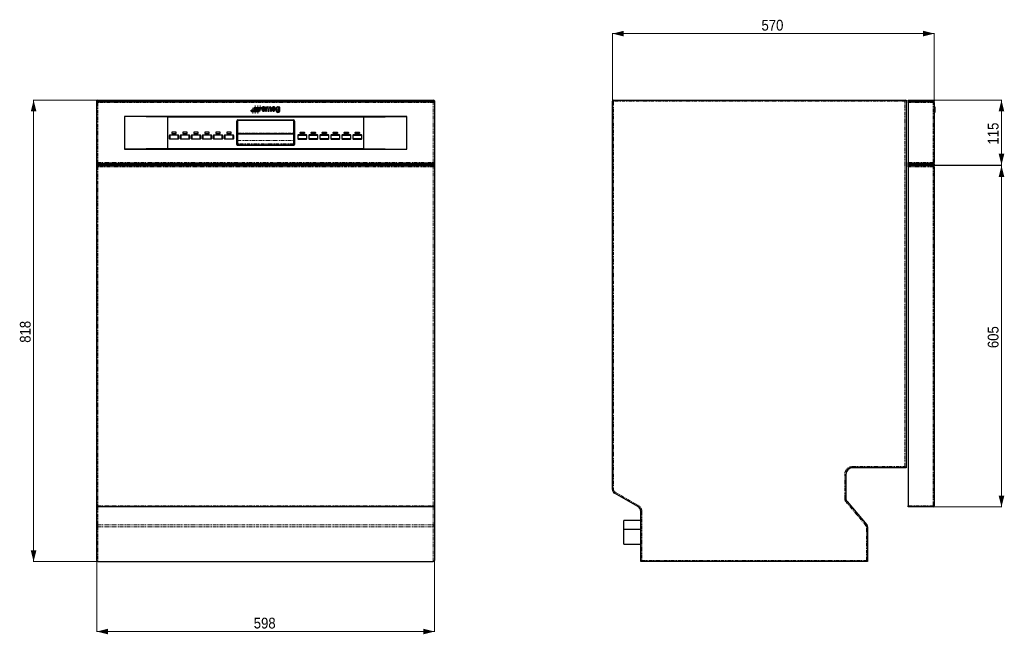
# Model space of a CAD drawing. Header units: millimetres. Extents: x 108 to 1894, y 147 to 2425.
# Tile 2 of 2: x 108 to 1852, y 1335 to 2425. Entities that reach past the tile are written whole.
import ezdxf

# ---------------------------------------------------------------- set-up
doc = ezdxf.new("R2010")
doc.units = ezdxf.units.MM
doc.linetypes.add('PHANTOM', pattern=[12.7, 6.35, -1.27, 1.27, -1.27, 1.27, -1.27])
doc.styles.add('SLDTEXTSTYLE0', font='GOTHIC.TTF', dxfattribs={"width": 0.913})
doc.dimstyles.new('SLDDIMSTYLE0', dxfattribs={"dimtxt": 19.05, "dimasz": 20, "dimexe": 0, "dimexo": 0.0625, "dimgap": 4.7625, "dimtad": 1, "dimrnd": 1e-09, "dimzin": 12, "dimdsep": 46, "dimtxsty": 'SLDTEXTSTYLE0', "dimsah": 1, "dimcen": 0.09, "dimadec": 0, "dimazin": 3, "dimtfac": 1, "dimtofl": 0, "dimtmove": 0, "dimatfit": 3, "dimfxl": 1, "dimfrac": 2, "dimtolj": 1, "dimtzin": 12, "dimarcsym": 0})

# ---------------------------------------------------------------- blocks, each defined once
blk = doc.blocks.new('_D')
at = {"color": 7, "linetype": 'Continuous', "lineweight": 0}
for p, q in [((244.8, 2281.9), (131.7, 2281.9)), ((132.3, 2281.9), (132.3, 1463.9)), ((245.3, 1463.9), (131.7, 1463.9))]:
    blk.add_line(p, q, dxfattribs=at)
at = {"color": 7, "linetype": 'Continuous', "lineweight": 18}
for points in [[(132.3, 2281.9), (127.3, 2261.9), (137.3, 2261.9)], [(132.3, 1463.9), (137.3, 1483.9), (127.3, 1483.9)]]:
    blk.add_solid(points, dxfattribs=at)
at = {"color": 7, "linetype": 'Continuous', "lineweight": 18, "insert": (108, 1851.8), "char_height": 19.05, "attachment_point": 1, "rotation": 90, "style": 'SLDTEXTSTYLE0'}
blk.add_mtext('818', dxfattribs=at)
blk = doc.blocks.new('_D_1')
at = {"color": 7, "linetype": 'Continuous', "lineweight": 0}
for p, q in [((244.3, 1464.9), (244.3, 1339.3)), ((842.3, 1464.9), (842.3, 1339.3)), ((244.3, 1339.9), (842.3, 1339.9))]:
    blk.add_line(p, q, dxfattribs=at)
at = {"color": 7, "linetype": 'Continuous', "lineweight": 18}
for points in [[(244.3, 1339.9), (264.3, 1334.9), (264.3, 1344.9)], [(842.3, 1339.9), (822.3, 1344.9), (822.3, 1334.9)]]:
    blk.add_solid(points, dxfattribs=at)
at = {"color": 7, "linetype": 'Continuous', "lineweight": 18, "insert": (522.2, 1364.3), "char_height": 19.05, "attachment_point": 1, "style": 'SLDTEXTSTYLE0'}
blk.add_mtext('598', dxfattribs=at)
blk = doc.blocks.new('SW_CENTERMARKSYMBOL_0')
at = {"color": 0, "linetype": 'Continuous', "lineweight": 18}
for p, q in [((-2.5, 0), (-4.723533, 0)), ((0, 0), (-2.5, 0)), ((0, 2.5), (0, 4.723533)), ((0, 0), (0, 2.5)), ((0, 0), (0, -2.5)), ((0, 0), (2.5, 0)), ((2.5, 0), (4.723533, 0)), ((0, -2.5), (0, -4.723533))]:
    blk.add_line(p, q, dxfattribs=at)
blk = doc.blocks.new('SW_CENTERMARKSYMBOL_1')
at = {"color": 0, "linetype": 'Continuous', "lineweight": 18}
for p, q in [((-2.5, 0), (-4.723533, 0)), ((0, 0), (-2.5, 0)), ((0, 2.5), (0, 4.723533)), ((0, 0), (0, 2.5)), ((0, 0), (0, -2.5)), ((0, 0), (2.5, 0)), ((2.5, 0), (4.723533, 0)), ((0, -2.5), (0, -4.723533))]:
    blk.add_line(p, q, dxfattribs=at)
blk = doc.blocks.new('SW_CENTERMARKSYMBOL_2')
at = {"color": 0, "linetype": 'Continuous', "lineweight": 18}
for p, q in [((-2.5, 0), (-4.723533, 0)), ((0, 0), (-2.5, 0)), ((0, 2.5), (0, 4.723533)), ((0, 0), (0, 2.5)), ((0, 0), (0, -2.5)), ((0, 0), (2.5, 0)), ((2.5, 0), (4.723533, 0)), ((0, -2.5), (0, -4.723533))]:
    blk.add_line(p, q, dxfattribs=at)
blk = doc.blocks.new('SW_CENTERMARKSYMBOL_3')
at = {"color": 0, "linetype": 'Continuous', "lineweight": 18}
for p, q in [((-2.5, 0), (-4.723533, 0)), ((0, 0), (-2.5, 0)), ((0, 2.5), (0, 4.723533)), ((0, 0), (0, 2.5)), ((0, 0), (0, -2.5)), ((0, 0), (2.5, 0)), ((2.5, 0), (4.723533, 0)), ((0, -2.5), (0, -4.723533))]:
    blk.add_line(p, q, dxfattribs=at)
blk = doc.blocks.new('SW_CENTERMARKSYMBOL_4')
at = {"color": 0, "linetype": 'Continuous', "lineweight": 18}
for p, q in [((-2.5, 0), (-4.723533, 0)), ((0, 0), (-2.5, 0)), ((0, 2.5), (0, 4.723533)), ((0, 0), (0, 2.5)), ((0, 0), (0, -2.5)), ((0, 0), (2.5, 0)), ((2.5, 0), (4.723533, 0)), ((0, -2.5), (0, -4.723533))]:
    blk.add_line(p, q, dxfattribs=at)
blk = doc.blocks.new('SW_CENTERMARKSYMBOL_5')
at = {"color": 0, "linetype": 'Continuous', "lineweight": 18}
for p, q in [((-2.5, 0), (-4.723533, 0)), ((0, 0), (-2.5, 0)), ((0, 2.5), (0, 4.723533)), ((0, 0), (0, 2.5)), ((0, 0), (0, -2.5)), ((0, 0), (2.5, 0)), ((2.5, 0), (4.723533, 0)), ((0, -2.5), (0, -4.723533))]:
    blk.add_line(p, q, dxfattribs=at)
blk = doc.blocks.new('_D_2')
at = {"color": 7, "linetype": 'Continuous', "lineweight": 0}
for p, q in [((1157.6, 2280.9), (1157.6, 2400.5)), ((1157.6, 2399.9), (1727.6, 2399.9)), ((1727.6, 2164.9), (1727.6, 2400.5))]:
    blk.add_line(p, q, dxfattribs=at)
at = {"color": 7, "linetype": 'Continuous', "lineweight": 18}
for points in [[(1157.6, 2399.9), (1177.6, 2394.9), (1177.6, 2404.9)], [(1727.6, 2399.9), (1707.6, 2404.9), (1707.6, 2394.9)]]:
    blk.add_solid(points, dxfattribs=at)
at = {"color": 7, "linetype": 'Continuous', "lineweight": 18, "insert": (1421.5, 2424.3), "char_height": 19.05, "attachment_point": 1, "style": 'SLDTEXTSTYLE0'}
blk.add_mtext('570', dxfattribs=at)
blk = doc.blocks.new('_D_3')
at = {"color": 7, "linetype": 'Continuous', "lineweight": 0}
for p, q in [((1726.6, 2281.9), (1847.2, 2281.9)), ((1846.6, 2281.9), (1846.6, 2166.9)), ((1726.6, 2166.9), (1847.2, 2166.9))]:
    blk.add_line(p, q, dxfattribs=at)
at = {"color": 7, "linetype": 'Continuous', "lineweight": 18}
for points in [[(1846.6, 2281.9), (1841.6, 2261.9), (1851.6, 2261.9)], [(1846.6, 2166.9), (1851.6, 2186.9), (1841.6, 2186.9)]]:
    blk.add_solid(points, dxfattribs=at)
at = {"color": 7, "linetype": 'Continuous', "lineweight": 18, "insert": (1822.3, 2203.3), "char_height": 19.05, "attachment_point": 1, "rotation": 90, "style": 'SLDTEXTSTYLE0'}
blk.add_mtext('115', dxfattribs=at)
blk = doc.blocks.new('_D_4')
at = {"color": 7, "linetype": 'Continuous', "lineweight": 0}
for p, q in [((1726.6, 2165.9), (1847.2, 2165.9)), ((1846.6, 1560.9), (1846.6, 2165.9)), ((1726.6, 1560.9), (1847.2, 1560.9))]:
    blk.add_line(p, q, dxfattribs=at)
at = {"color": 7, "linetype": 'Continuous', "lineweight": 18}
for points in [[(1846.6, 2165.9), (1841.6, 2145.9), (1851.6, 2145.9)], [(1846.6, 1560.9), (1851.6, 1580.9), (1841.6, 1580.9)]]:
    blk.add_solid(points, dxfattribs=at)
at = {"color": 7, "linetype": 'Continuous', "lineweight": 18, "insert": (1822.3, 1842.3), "char_height": 19.05, "attachment_point": 1, "rotation": 90, "style": 'SLDTEXTSTYLE0'}
blk.add_mtext('605', dxfattribs=at)

msp = doc.modelspace()

# ---------------------------------------------------------------- linework, layer by layer
at = {"color": 7, "linetype": 'Continuous', "lineweight": 25}
for p, q in [((245.796, 2281.923), (244.296, 2280.423)), ((244.296, 2279.923), (244.296, 2280.423)), ((246.296, 2280.423), (244.296, 2280.423)), ((244.296, 2277.703), (244.296, 2279.923)), ((246.296, 2279.923), (244.296, 2279.923)), ((244.296, 2171.143), (244.296, 2277.703)), ((245.796, 2281.923), (246.296, 2281.923)), ((246.296, 2281.923), (840.296, 2281.923)), ((840.296, 2280.423), (246.296, 2280.423)), ((840.296, 2279.923), (246.296, 2279.923)), ((246.296, 2279.703), (840.296, 2279.703)), ((540.954, 2267.707), (542.585, 2267.707)), ((545.006, 2269.727), (543.191, 2269.727)), ((543.191, 2269.727), (543.191, 2262.641)), ((545.006, 2269.109), (545.006, 2269.727)), ((545.006, 2262.641), (545.006, 2267.088)), ((547.44, 2267.088), (547.44, 2262.641)), ((549.256, 2262.641), (549.256, 2267.088)), ((551.696, 2267.088), (551.696, 2262.641)), ((553.512, 2262.641), (553.512, 2267.496)), ((556.025, 2267.194), (558.906, 2267.194)), ((568.294, 2269.72), (566.571, 2269.72)), ((566.571, 2269.72), (566.571, 2269.268)), ((568.294, 2262.444), (568.294, 2269.72)), ((840.296, 2281.923), (840.796, 2281.923)), ((842.296, 2280.423), (840.296, 2280.423)), ((842.296, 2279.923), (840.296, 2279.923)), ((840.796, 2281.923), (842.296, 2280.423)), ((842.296, 2280.423), (842.296, 2279.923)), ((842.296, 2279.923), (842.296, 2277.703)), ((842.296, 2277.703), (842.296, 2171.143)), ((1157.584, 1591.464), (1157.584, 2279.923)), ((1159.584, 2281.923), (1677.584, 2281.923)), ((1677.584, 2281.923), (1675.584, 2279.923)), ((1677.584, 2281.923), (1677.584, 1630.223)), ((1681.584, 2281.923), (1725.584, 2281.923)), ((1681.584, 2280.423), (1681.584, 2281.923)), ((1725.584, 2280.423), (1681.584, 2280.423)), ((1681.584, 2280.423), (1681.584, 2279.923)), ((1725.584, 2279.923), (1681.584, 2279.923)), ((1681.584, 2279.703), (1725.584, 2279.703)), ((1681.584, 2277.703), (1681.584, 2279.703)), ((1681.584, 2277.703), (1681.584, 2171.143)), ((1725.584, 2281.923), (1726.084, 2281.923)), ((1727.584, 2280.423), (1725.584, 2280.423)), ((1727.584, 2279.923), (1725.584, 2279.923)), ((1726.084, 2281.923), (1727.584, 2280.423)), ((1727.584, 2280.423), (1727.584, 2279.923)), ((1727.584, 2277.703), (1727.584, 2171.143)), ((1728.584, 2269.934), (1727.584, 2269.934)), ((1728.584, 2269.93), (1727.584, 2269.93)), ((1728.584, 2269.733), (1727.584, 2269.733)), ((1728.584, 2269.934), (1728.584, 2269.93)), ((1728.584, 2269.93), (1728.584, 2269.72)), ((1728.584, 2269.733), (1728.584, 2265.286)), ((369.673, 2251.768), (293.296, 2252.923)), ((293.296, 2252.923), (293.296, 2194.923)), ((793.296, 2252.923), (293.296, 2252.923)), ((369.673, 2251.768), (369.673, 2196.077)), ((716.919, 2251.768), (369.673, 2251.768)), ((538.349, 2264.865), (536.717, 2264.865)), ((543.191, 2262.641), (545.006, 2262.641)), ((547.44, 2262.641), (549.256, 2262.641)), ((551.696, 2262.641), (553.512, 2262.641)), ((555.909, 2265.575), (560.868, 2265.575)), ((560.656, 2264.76), (558.711, 2264.76)), ((563.544, 2262.444), (561.821, 2262.444)), ((566.571, 2263.804), (566.571, 2262.444)), ((716.919, 2251.768), (793.296, 2252.923)), ((716.919, 2196.077), (716.919, 2251.768)), ((793.296, 2194.923), (793.296, 2252.923)), ((1727.584, 2265.286), (1728.584, 2265.286)), ((1728.584, 2265.26), (1727.584, 2265.26)), ((1727.584, 2260.812), (1728.584, 2260.812)), ((1727.584, 2260.207), (1728.584, 2260.207)), ((1728.584, 2265.273), (1728.584, 2265.26)), ((1728.584, 2265.26), (1728.584, 2260.812)), ((1728.584, 2260.812), (1728.584, 2260.207)), ((491.996, 2203.925), (491.996, 2244.923)), ((492.496, 2244.923), (492.496, 2203.925)), ((493.296, 2244.923), (493.296, 2203.925)), ((493.476, 2244.663), (493.476, 2223.326)), ((494.296, 2247.223), (592.296, 2247.223)), ((592.296, 2246.723), (494.296, 2246.723)), ((592.296, 2245.923), (494.296, 2245.923)), ((592.116, 2245.663), (494.476, 2245.663)), ((593.116, 2223.326), (593.116, 2244.663)), ((593.296, 2203.925), (593.296, 2244.923)), ((594.096, 2203.925), (594.096, 2244.923)), ((594.596, 2244.923), (594.596, 2203.925)), ((372.768, 2213.628), (372.768, 2219.518)), ((373.468, 2219.518), (373.468, 2213.628)), ((373.578, 2220.328), (388.168, 2220.328)), ((388.168, 2219.628), (373.578, 2219.628)), ((376.923, 2224.773), (376.923, 2223.073)), ((384.523, 2225.073), (377.223, 2225.073)), ((377.223, 2222.773), (384.523, 2222.773)), ((384.823, 2223.073), (384.823, 2224.773)), ((388.278, 2213.628), (388.278, 2219.518)), ((388.978, 2219.518), (388.978, 2213.628)), ((392.268, 2213.628), (392.268, 2219.518)), ((392.968, 2219.518), (392.968, 2213.628)), ((393.078, 2220.328), (407.668, 2220.328)), ((407.668, 2219.628), (393.078, 2219.628)), ((396.423, 2224.773), (396.423, 2223.073)), ((404.023, 2225.073), (396.723, 2225.073)), ((396.723, 2222.773), (404.023, 2222.773)), ((404.323, 2223.073), (404.323, 2224.773)), ((407.778, 2213.628), (407.778, 2219.518)), ((408.478, 2219.518), (408.478, 2213.628)), ((411.768, 2213.628), (411.768, 2219.518)), ((412.468, 2219.518), (412.468, 2213.628)), ((412.578, 2220.328), (427.168, 2220.328)), ((427.168, 2219.628), (412.578, 2219.628)), ((415.923, 2224.773), (415.923, 2223.073)), ((423.523, 2225.073), (416.223, 2225.073)), ((416.223, 2222.773), (423.523, 2222.773)), ((423.823, 2223.073), (423.823, 2224.773)), ((427.278, 2213.628), (427.278, 2219.518)), ((427.978, 2219.518), (427.978, 2213.628)), ((431.268, 2213.628), (431.268, 2219.518)), ((431.968, 2219.518), (431.968, 2213.628)), ((432.078, 2220.328), (446.668, 2220.328)), ((446.668, 2219.628), (432.078, 2219.628)), ((435.423, 2224.773), (435.423, 2223.073)), ((443.023, 2225.073), (435.723, 2225.073)), ((435.723, 2222.773), (443.023, 2222.773)), ((443.323, 2223.073), (443.323, 2224.773)), ((446.778, 2213.628), (446.778, 2219.518)), ((447.478, 2219.518), (447.478, 2213.628)), ((450.768, 2213.628), (450.768, 2219.518)), ((451.468, 2219.518), (451.468, 2213.628)), ((451.578, 2220.328), (466.168, 2220.328)), ((466.168, 2219.628), (451.578, 2219.628)), ((454.923, 2224.773), (454.923, 2223.073)), ((462.523, 2225.073), (455.223, 2225.073)), ((455.223, 2222.773), (462.523, 2222.773)), ((462.823, 2223.073), (462.823, 2224.773)), ((466.278, 2213.628), (466.278, 2219.518)), ((466.978, 2219.518), (466.978, 2213.628)), ((470.268, 2213.628), (470.268, 2219.518)), ((470.968, 2219.518), (470.968, 2213.628)), ((471.078, 2220.328), (485.668, 2220.328)), ((485.668, 2219.628), (471.078, 2219.628)), ((474.423, 2224.773), (474.423, 2223.073)), ((482.023, 2225.073), (474.723, 2225.073)), ((474.723, 2222.773), (482.023, 2222.773)), ((482.323, 2223.073), (482.323, 2224.773)), ((485.778, 2213.628), (485.778, 2219.518)), ((486.478, 2219.518), (486.478, 2213.628)), ((493.476, 2223.303), (493.476, 2223.326)), ((494.476, 2222.303), (592.116, 2222.303)), ((593.116, 2223.326), (593.116, 2223.303)), ((600.114, 2219.518), (600.114, 2213.628)), ((600.814, 2213.628), (600.814, 2219.518)), ((615.514, 2220.328), (600.924, 2220.328)), ((600.924, 2219.628), (615.514, 2219.628)), ((604.269, 2223.073), (604.269, 2224.773)), ((604.569, 2225.073), (611.869, 2225.073)), ((611.869, 2222.773), (604.569, 2222.773)), ((612.169, 2224.773), (612.169, 2223.073)), ((615.624, 2219.518), (615.624, 2213.628)), ((616.324, 2213.628), (616.324, 2219.518)), ((619.614, 2219.518), (619.614, 2213.628)), ((620.314, 2213.628), (620.314, 2219.518)), ((635.014, 2220.328), (620.424, 2220.328)), ((620.424, 2219.628), (635.014, 2219.628)), ((623.769, 2223.073), (623.769, 2224.773)), ((624.069, 2225.073), (631.369, 2225.073)), ((631.369, 2222.773), (624.069, 2222.773)), ((631.669, 2224.773), (631.669, 2223.073)), ((635.124, 2219.518), (635.124, 2213.628)), ((635.824, 2213.628), (635.824, 2219.518)), ((639.114, 2219.518), (639.114, 2213.628)), ((639.814, 2213.628), (639.814, 2219.518)), ((654.514, 2220.328), (639.924, 2220.328)), ((639.924, 2219.628), (654.514, 2219.628)), ((643.269, 2223.073), (643.269, 2224.773)), ((643.569, 2225.073), (650.869, 2225.073)), ((650.869, 2222.773), (643.569, 2222.773)), ((651.169, 2224.773), (651.169, 2223.073)), ((654.624, 2219.518), (654.624, 2213.628)), ((655.324, 2213.628), (655.324, 2219.518)), ((658.614, 2219.518), (658.614, 2213.628)), ((659.314, 2213.628), (659.314, 2219.518)), ((674.014, 2220.328), (659.424, 2220.328)), ((659.424, 2219.628), (674.014, 2219.628)), ((662.769, 2223.073), (662.769, 2224.773)), ((663.069, 2225.073), (670.369, 2225.073)), ((670.369, 2222.773), (663.069, 2222.773)), ((670.669, 2224.773), (670.669, 2223.073)), ((674.124, 2219.518), (674.124, 2213.628)), ((674.824, 2213.628), (674.824, 2219.518)), ((678.114, 2219.518), (678.114, 2213.628)), ((678.814, 2213.628), (678.814, 2219.518)), ((693.514, 2220.328), (678.924, 2220.328)), ((678.924, 2219.628), (693.514, 2219.628)), ((682.269, 2223.073), (682.269, 2224.773)), ((682.569, 2225.073), (689.869, 2225.073)), ((689.869, 2222.773), (682.569, 2222.773)), ((690.169, 2224.773), (690.169, 2223.073)), ((693.624, 2219.518), (693.624, 2213.628)), ((694.324, 2213.628), (694.324, 2219.518)), ((697.614, 2219.518), (697.614, 2213.628)), ((698.314, 2213.628), (698.314, 2219.518)), ((713.014, 2220.328), (698.424, 2220.328)), ((698.424, 2219.628), (713.014, 2219.628)), ((701.769, 2223.073), (701.769, 2224.773)), ((702.069, 2225.073), (709.369, 2225.073)), ((709.369, 2222.773), (702.069, 2222.773)), ((709.669, 2224.773), (709.669, 2223.073)), ((713.124, 2219.518), (713.124, 2213.628)), ((713.824, 2213.628), (713.824, 2219.518)), ((373.578, 2213.518), (388.168, 2213.518)), ((388.168, 2212.818), (373.578, 2212.818)), ((393.078, 2213.518), (407.668, 2213.518)), ((407.668, 2212.818), (393.078, 2212.818)), ((412.578, 2213.518), (427.168, 2213.518)), ((427.168, 2212.818), (412.578, 2212.818)), ((432.078, 2213.518), (446.668, 2213.518)), ((446.668, 2212.818), (432.078, 2212.818)), ((451.578, 2213.518), (466.168, 2213.518)), ((466.168, 2212.818), (451.578, 2212.818)), ((471.078, 2213.518), (485.668, 2213.518)), ((485.668, 2212.818), (471.078, 2212.818)), ((494.296, 2202.923), (592.296, 2202.923)), ((494.296, 2202.123), (592.296, 2202.123)), ((592.296, 2201.623), (494.296, 2201.623)), ((615.514, 2213.518), (600.924, 2213.518)), ((600.924, 2212.818), (615.514, 2212.818)), ((635.014, 2213.518), (620.424, 2213.518)), ((620.424, 2212.818), (635.014, 2212.818)), ((654.514, 2213.518), (639.924, 2213.518)), ((639.924, 2212.818), (654.514, 2212.818)), ((674.014, 2213.518), (659.424, 2213.518)), ((659.424, 2212.818), (674.014, 2212.818)), ((693.514, 2213.518), (678.924, 2213.518)), ((678.924, 2212.818), (693.514, 2212.818)), ((713.014, 2213.518), (698.424, 2213.518)), ((698.424, 2212.818), (713.014, 2212.818)), ((369.673, 2196.077), (293.296, 2194.923)), ((293.296, 2194.923), (793.296, 2194.923)), ((369.673, 2196.077), (716.919, 2196.077)), ((716.919, 2196.077), (793.296, 2194.923)), ((244.296, 2168.923), (244.296, 2171.143)), ((244.296, 2168.423), (244.296, 2168.923)), ((244.296, 2168.923), (246.296, 2168.923)), ((244.296, 2168.423), (246.296, 2168.423)), ((244.296, 2168.423), (245.796, 2166.923)), ((244.296, 2163.923), (244.296, 2168.423)), ((244.296, 1562.923), (244.296, 2163.923)), ((246.296, 2166.923), (245.796, 2166.923)), ((840.296, 2169.143), (246.296, 2169.143)), ((840.296, 2168.923), (246.296, 2168.923)), ((246.296, 2168.423), (840.296, 2168.423)), ((840.296, 2166.923), (246.296, 2166.923)), ((246.296, 2165.923), (840.296, 2165.923)), ((840.296, 2168.923), (842.296, 2168.923)), ((840.296, 2168.423), (842.296, 2168.423)), ((840.796, 2166.923), (840.296, 2166.923)), ((842.296, 2168.423), (840.796, 2166.923)), ((842.296, 2171.143), (842.296, 2168.923)), ((842.296, 2168.923), (842.296, 2168.423)), ((842.296, 2168.423), (842.296, 2163.923)), ((842.296, 2163.923), (842.296, 1562.923)), ((1681.584, 2169.143), (1681.584, 2171.143)), ((1725.584, 2169.143), (1681.584, 2169.143)), ((1681.584, 2168.923), (1725.584, 2168.923)), ((1681.584, 2168.923), (1681.584, 2168.423)), ((1681.584, 2168.423), (1725.584, 2168.423)), ((1681.584, 2166.923), (1681.584, 2168.423)), ((1725.584, 2166.923), (1681.584, 2166.923)), ((1681.584, 2163.923), (1681.584, 2165.923)), ((1681.584, 2165.923), (1725.584, 2165.923)), ((1681.584, 2163.923), (1681.584, 1562.923)), ((1725.584, 2168.923), (1727.584, 2168.923)), ((1725.584, 2168.423), (1727.584, 2168.423)), ((1726.084, 2166.923), (1725.584, 2166.923)), ((1727.584, 2168.423), (1726.084, 2166.923)), ((1727.584, 2168.923), (1727.584, 2168.423)), ((1727.584, 2163.923), (1727.584, 1562.923)), ((1677.584, 1630.223), (1582.984, 1630.223)), ((1677.584, 1630.223), (1675.584, 1632.223)), ((1570.984, 1618.223), (1570.984, 1576.343)), ((1202.584, 1561.442), (1161.084, 1585.402)), ((1573.089, 1570.557), (1608.114, 1528.817)), ((244.296, 1527.531), (244.296, 1562.923)), ((840.296, 1560.923), (246.296, 1560.923)), ((842.296, 1562.923), (842.296, 1527.531)), ((1207.584, 1463.923), (1207.584, 1552.782)), ((1681.584, 1560.923), (1681.584, 1562.923)), ((1725.584, 1560.923), (1681.584, 1560.923)), ((1207.584, 1536.633), (1177.584, 1536.633)), ((1177.584, 1529.133), (1177.584, 1536.633)), ((244.296, 1525.603), (244.296, 1527.531)), ((244.296, 1465.923), (244.296, 1525.603)), ((842.296, 1527.531), (842.296, 1525.603)), ((842.296, 1525.603), (842.296, 1465.923)), ((1177.584, 1521.633), (1177.584, 1529.133)), ((1177.584, 1521.633), (1207.584, 1521.633)), ((1177.584, 1508.923), (1177.584, 1521.633)), ((1609.284, 1525.603), (1609.284, 1463.923)), ((1177.584, 1494.923), (1177.584, 1508.923)), ((1177.584, 1494.923), (1207.584, 1494.923)), ((1209.584, 1465.923), (1207.584, 1463.923)), ((1607.284, 1465.923), (1609.284, 1463.923)), ((246.296, 1463.923), (840.296, 1463.923)), ((1609.284, 1463.923), (1207.584, 1463.923))]:
    msp.add_line(p, q, dxfattribs=at)
at = {"color": 8, "linetype": 'PHANTOM', "lineweight": 18}
for p, q in [((246.296, 2277.703), (244.296, 2277.703)), ((246.296, 2281.923), (246.296, 2280.423)), ((246.296, 2280.423), (246.296, 2279.923)), ((246.296, 2279.923), (246.296, 2279.703)), ((246.296, 2279.703), (246.296, 2277.703)), ((840.296, 2277.703), (246.296, 2277.703)), ((246.296, 2277.703), (246.296, 2171.143)), ((840.296, 2281.923), (840.296, 2280.423)), ((840.296, 2279.923), (840.296, 2280.423)), ((840.296, 2279.703), (840.296, 2279.923)), ((840.296, 2279.703), (840.296, 2277.703)), ((842.296, 2277.703), (840.296, 2277.703)), ((840.296, 2171.143), (840.296, 2277.703)), ((1157.584, 2279.923), (1159.584, 2279.923)), ((1159.584, 2281.923), (1159.584, 2279.923)), ((1159.584, 2279.923), (1159.584, 1591.464)), ((1675.584, 2279.923), (1159.584, 2279.923)), ((1675.584, 1632.223), (1675.584, 2279.923)), ((1725.584, 2277.703), (1681.584, 2277.703)), ((1725.584, 2281.923), (1725.584, 2280.423)), ((1725.584, 2279.923), (1725.584, 2280.423)), ((1725.584, 2279.703), (1725.584, 2277.703)), ((1725.584, 2171.143), (1725.584, 2277.703)), ((1727.584, 2277.703), (1725.584, 2277.703)), ((1727.584, 2265.273), (1728.584, 2265.273)), ((491.996, 2244.923), (492.496, 2244.923)), ((494.296, 2247.223), (494.296, 2246.723)), ((592.296, 2247.223), (592.296, 2246.723)), ((594.596, 2244.923), (594.096, 2244.923)), ((372.768, 2219.518), (373.468, 2219.518)), ((373.578, 2220.328), (373.578, 2219.628)), ((388.168, 2220.328), (388.168, 2219.628)), ((388.978, 2219.518), (388.278, 2219.518)), ((392.268, 2219.518), (392.968, 2219.518)), ((393.078, 2220.328), (393.078, 2219.628)), ((407.668, 2220.328), (407.668, 2219.628)), ((408.478, 2219.518), (407.778, 2219.518)), ((411.768, 2219.518), (412.468, 2219.518)), ((412.578, 2220.328), (412.578, 2219.628)), ((427.168, 2220.328), (427.168, 2219.628)), ((427.978, 2219.518), (427.278, 2219.518)), ((431.268, 2219.518), (431.968, 2219.518)), ((432.078, 2220.328), (432.078, 2219.628)), ((446.668, 2220.328), (446.668, 2219.628)), ((447.478, 2219.518), (446.778, 2219.518)), ((450.768, 2219.518), (451.468, 2219.518)), ((451.578, 2220.328), (451.578, 2219.628)), ((466.168, 2220.328), (466.168, 2219.628)), ((466.978, 2219.518), (466.278, 2219.518)), ((470.268, 2219.518), (470.968, 2219.518)), ((471.078, 2220.328), (471.078, 2219.628)), ((485.668, 2220.328), (485.668, 2219.628)), ((486.478, 2219.518), (485.778, 2219.518)), ((493.476, 2223.326), (593.116, 2223.326)), ((592.748, 2222.528), (493.843, 2222.528)), ((600.114, 2219.518), (600.814, 2219.518)), ((600.924, 2220.328), (600.924, 2219.628)), ((615.514, 2220.328), (615.514, 2219.628)), ((616.324, 2219.518), (615.624, 2219.518)), ((619.614, 2219.518), (620.314, 2219.518)), ((620.424, 2220.328), (620.424, 2219.628)), ((635.014, 2220.328), (635.014, 2219.628)), ((635.824, 2219.518), (635.124, 2219.518)), ((639.114, 2219.518), (639.814, 2219.518)), ((639.924, 2220.328), (639.924, 2219.628)), ((654.514, 2220.328), (654.514, 2219.628)), ((655.324, 2219.518), (654.624, 2219.518)), ((658.614, 2219.518), (659.314, 2219.518)), ((659.424, 2220.328), (659.424, 2219.628)), ((674.014, 2220.328), (674.014, 2219.628)), ((674.824, 2219.518), (674.124, 2219.518)), ((678.114, 2219.518), (678.814, 2219.518)), ((678.924, 2220.328), (678.924, 2219.628)), ((693.514, 2220.328), (693.514, 2219.628)), ((694.324, 2219.518), (693.624, 2219.518)), ((697.614, 2219.518), (698.314, 2219.518)), ((698.424, 2220.328), (698.424, 2219.628)), ((713.014, 2220.328), (713.014, 2219.628)), ((713.824, 2219.518), (713.124, 2219.518)), ((373.468, 2213.628), (372.768, 2213.628)), ((373.578, 2213.518), (373.578, 2212.818)), ((388.168, 2213.518), (388.168, 2212.818)), ((388.278, 2213.628), (388.978, 2213.628)), ((392.968, 2213.628), (392.268, 2213.628)), ((393.078, 2213.518), (393.078, 2212.818)), ((407.668, 2213.518), (407.668, 2212.818)), ((407.778, 2213.628), (408.478, 2213.628)), ((412.468, 2213.628), (411.768, 2213.628)), ((412.578, 2213.518), (412.578, 2212.818)), ((427.168, 2213.518), (427.168, 2212.818)), ((427.278, 2213.628), (427.978, 2213.628)), ((431.968, 2213.628), (431.268, 2213.628)), ((432.078, 2213.518), (432.078, 2212.818)), ((446.668, 2213.518), (446.668, 2212.818)), ((446.778, 2213.628), (447.478, 2213.628)), ((451.468, 2213.628), (450.768, 2213.628)), ((451.578, 2213.518), (451.578, 2212.818)), ((466.168, 2213.518), (466.168, 2212.818)), ((466.278, 2213.628), (466.978, 2213.628)), ((470.968, 2213.628), (470.268, 2213.628)), ((471.078, 2213.518), (471.078, 2212.818)), ((485.668, 2213.518), (485.668, 2212.818)), ((485.778, 2213.628), (486.478, 2213.628)), ((492.496, 2203.925), (491.996, 2203.925)), ((493.296, 2210.372), (593.296, 2210.372)), ((494.296, 2204.584), (494.296, 2202.923)), ((592.296, 2204.584), (494.296, 2204.584)), ((494.296, 2202.123), (494.296, 2201.623)), ((592.296, 2202.923), (592.296, 2204.584)), ((592.296, 2202.123), (592.296, 2201.623)), ((594.096, 2203.925), (594.596, 2203.925)), ((600.814, 2213.628), (600.114, 2213.628)), ((600.924, 2213.518), (600.924, 2212.818)), ((615.514, 2213.518), (615.514, 2212.818)), ((615.624, 2213.628), (616.324, 2213.628)), ((620.314, 2213.628), (619.614, 2213.628)), ((620.424, 2213.518), (620.424, 2212.818)), ((635.014, 2213.518), (635.014, 2212.818)), ((635.124, 2213.628), (635.824, 2213.628)), ((639.814, 2213.628), (639.114, 2213.628)), ((639.924, 2213.518), (639.924, 2212.818)), ((654.514, 2213.518), (654.514, 2212.818)), ((654.624, 2213.628), (655.324, 2213.628)), ((659.314, 2213.628), (658.614, 2213.628)), ((659.424, 2213.518), (659.424, 2212.818)), ((674.014, 2213.518), (674.014, 2212.818)), ((674.124, 2213.628), (674.824, 2213.628)), ((678.814, 2213.628), (678.114, 2213.628)), ((678.924, 2213.518), (678.924, 2212.818)), ((693.514, 2213.518), (693.514, 2212.818)), ((693.624, 2213.628), (694.324, 2213.628)), ((698.314, 2213.628), (697.614, 2213.628)), ((698.424, 2213.518), (698.424, 2212.818)), ((713.014, 2213.518), (713.014, 2212.818)), ((713.124, 2213.628), (713.824, 2213.628)), ((244.296, 2171.143), (246.296, 2171.143)), ((246.296, 2163.923), (244.296, 2163.923)), ((246.296, 2171.143), (246.296, 2169.143)), ((246.296, 2171.143), (840.296, 2171.143)), ((246.296, 2169.143), (246.296, 2168.923)), ((246.296, 2168.923), (246.296, 2168.423)), ((246.296, 2168.423), (246.296, 2166.923)), ((246.296, 2166.923), (246.296, 2165.923)), ((246.296, 2163.923), (246.296, 2165.923)), ((246.296, 2163.923), (246.296, 1562.923)), ((840.296, 2163.923), (246.296, 2163.923)), ((840.296, 2171.143), (840.296, 2169.143)), ((840.296, 2171.143), (842.296, 2171.143)), ((840.296, 2168.923), (840.296, 2169.143)), ((840.296, 2168.423), (840.296, 2168.923)), ((840.296, 2168.423), (840.296, 2166.923)), ((840.296, 2165.923), (840.296, 2166.923)), ((840.296, 2163.923), (840.296, 2165.923)), ((840.296, 1562.923), (840.296, 2163.923)), ((842.296, 2163.923), (840.296, 2163.923)), ((1681.584, 2171.143), (1725.584, 2171.143)), ((1725.584, 2163.923), (1681.584, 2163.923)), ((1725.584, 2171.143), (1725.584, 2169.143)), ((1725.584, 2171.143), (1727.584, 2171.143)), ((1725.584, 2168.423), (1725.584, 2168.923)), ((1725.584, 2168.423), (1725.584, 2166.923)), ((1725.584, 2163.923), (1725.584, 2165.923)), ((1725.584, 1562.923), (1725.584, 2163.923)), ((1727.584, 2163.923), (1725.584, 2163.923)), ((1582.984, 1632.223), (1675.584, 1632.223)), ((1582.984, 1632.223), (1582.984, 1630.223)), ((1568.984, 1576.343), (1568.984, 1618.223)), ((1568.984, 1618.223), (1570.984, 1618.223)), ((1157.584, 1591.464), (1159.584, 1591.464)), ((1161.084, 1585.402), (1162.084, 1587.134)), ((1162.084, 1587.134), (1203.584, 1563.174)), ((1568.984, 1576.343), (1570.984, 1576.343)), ((1571.557, 1569.272), (1573.089, 1570.557)), ((244.296, 1562.923), (246.296, 1562.923)), ((246.296, 1560.923), (246.296, 1562.923)), ((246.296, 1562.923), (840.296, 1562.923)), ((246.296, 1560.923), (246.296, 1528.817)), ((840.296, 1560.923), (840.296, 1562.923)), ((840.296, 1562.923), (842.296, 1562.923)), ((840.296, 1528.817), (840.296, 1560.923)), ((1202.584, 1561.442), (1203.584, 1563.174)), ((1207.584, 1552.782), (1209.584, 1552.782)), ((1209.584, 1552.782), (1209.584, 1465.923)), ((1606.582, 1527.531), (1571.557, 1569.272)), ((1681.584, 1562.923), (1725.584, 1562.923)), ((1725.584, 1560.923), (1725.584, 1562.923)), ((1725.584, 1562.923), (1727.584, 1562.923)), ((244.296, 1525.603), (246.296, 1525.603)), ((246.296, 1528.817), (246.296, 1525.603)), ((246.296, 1528.817), (840.296, 1528.817)), ((246.296, 1525.603), (246.296, 1463.923)), ((246.296, 1525.603), (840.296, 1525.603)), ((840.296, 1525.603), (840.296, 1528.817)), ((840.296, 1463.923), (840.296, 1525.603)), ((840.296, 1525.603), (842.296, 1525.603)), ((1606.582, 1527.531), (1608.114, 1528.817)), ((1607.284, 1465.923), (1607.284, 1525.603)), ((1607.284, 1525.603), (1609.284, 1525.603)), ((1209.584, 1465.923), (1607.284, 1465.923))]:
    msp.add_line(p, q, dxfattribs=at)
at = {"color": 8, "linetype": 'PHANTOM', "lineweight": 18, "flags": 128}
for points in [[(244.296, 1527.531), (244.334, 1527.782), (244.448, 1528.023), (244.633, 1528.245), (244.882, 1528.44), (245.185, 1528.6), (245.53, 1528.719), (245.906, 1528.792), (246.296, 1528.817)], [(840.296, 1528.817), (840.686, 1528.792), (841.061, 1528.719), (841.407, 1528.6), (841.71, 1528.44), (841.959, 1528.245), (842.144, 1528.023), (842.257, 1527.782), (842.296, 1527.531)]]:
    msp.add_lwpolyline(points, dxfattribs=at)
at = {"color": 7, "linetype": 'Continuous', "lineweight": 25}
for centre in [(524.942, 2267.509), (529.415, 2267.509), (533.889, 2267.509), (520.468, 2263.036), (524.942, 2263.036), (529.415, 2263.036)]:
    msp.add_circle(centre, 2.224, dxfattribs=at)
for centre, radius, start, end in [((246.296, 2277.703), 2, 90, 180), ((246.296, 2279.923), 2, 107.114433, 162.885567), ((539.996, 2269.053), 2.282, 236.315186, 257.492781), ((546.835, 2267.496), 2.438, 29.054604, 138.594582), ((546.223, 2267.088), 1.217, 0, 180), ((551.085, 2267.496), 2.427, 0, 150.794538), ((550.476, 2267.088), 1.22, 0, 180), ((840.296, 2277.703), 2, 0, 90), ((840.296, 2279.923), 2, 17.114433, 72.885567), ((1159.584, 2279.923), 2, 90, 180), ((1725.584, 2277.703), 2, 0, 90), ((538.206, 2267.324), 1.316, 222.826965, 240.08944), ((539.984, 2270.415), 4.882, 240.08944, 264.049726), ((538.828, 2259.32), 6.274, 71.590767, 84.049726), ((540.636, 2271.937), 5.236, 257.492781, 267.290533), ((540.193, 2262.575), 4.137, 64.195396, 87.290533), ((540.643, 2264.773), 0.527, 0, 71.590767), ((541.407, 2265.086), 1.347, 20.687767, 64.195396), ((494.296, 2244.923), 2.3, 90, 180), ((494.296, 2244.923), 1.8, 90, 180), ((494.296, 2244.923), 1, 90, 180), ((494.476, 2244.663), 1, 90, 180), ((592.116, 2244.663), 1, 0, 90), ((592.296, 2244.923), 2.3, 0, 90), ((592.296, 2244.923), 1.8, 0, 90), ((592.296, 2244.923), 1, 0, 90), ((373.578, 2219.518), 0.81, 90, 180), ((373.578, 2219.518), 0.11, 90, 180), ((377.223, 2224.773), 0.3, 90, 180), ((377.223, 2223.073), 0.3, 180, 270), ((384.523, 2224.773), 0.3, 0, 90), ((384.523, 2223.073), 0.3, 270, 0), ((388.168, 2219.518), 0.81, 0, 90), ((388.168, 2219.518), 0.11, 0, 90), ((393.078, 2219.518), 0.81, 90, 180), ((393.078, 2219.518), 0.11, 90, 180), ((396.723, 2224.773), 0.3, 90, 180), ((396.723, 2223.073), 0.3, 180, 270), ((404.023, 2224.773), 0.3, 0, 90), ((404.023, 2223.073), 0.3, 270, 0), ((407.668, 2219.518), 0.81, 0, 90), ((407.668, 2219.518), 0.11, 0, 90), ((412.578, 2219.518), 0.81, 90, 180), ((412.578, 2219.518), 0.11, 90, 180), ((416.223, 2224.773), 0.3, 90, 180), ((416.223, 2223.073), 0.3, 180, 270), ((423.523, 2224.773), 0.3, 0, 90), ((423.523, 2223.073), 0.3, 270, 0), ((427.168, 2219.518), 0.81, 0, 90), ((427.168, 2219.518), 0.11, 0, 90), ((432.078, 2219.518), 0.81, 90, 180), ((432.078, 2219.518), 0.11, 90, 180), ((435.723, 2224.773), 0.3, 90, 180), ((435.723, 2223.073), 0.3, 180, 270), ((443.023, 2224.773), 0.3, 0, 90), ((443.023, 2223.073), 0.3, 270, 0), ((446.668, 2219.518), 0.81, 0, 90), ((446.668, 2219.518), 0.11, 0, 90), ((451.578, 2219.518), 0.81, 90, 180), ((451.578, 2219.518), 0.11, 90, 180), ((455.223, 2224.773), 0.3, 90, 180), ((455.223, 2223.073), 0.3, 180, 270), ((462.523, 2224.773), 0.3, 0, 90), ((462.523, 2223.073), 0.3, 270, 0), ((466.168, 2219.518), 0.81, 0, 90), ((466.168, 2219.518), 0.11, 0, 90), ((471.078, 2219.518), 0.81, 90, 180), ((471.078, 2219.518), 0.11, 90, 180), ((474.723, 2224.773), 0.3, 90, 180), ((474.723, 2223.073), 0.3, 180, 270), ((482.023, 2224.773), 0.3, 0, 90), ((482.023, 2223.073), 0.3, 270, 0), ((485.668, 2219.518), 0.81, 0, 90), ((485.668, 2219.518), 0.11, 0, 90), ((494.476, 2223.303), 1, 230.777418, 270), ((592.116, 2223.303), 1, 270, 309.222582), ((600.924, 2219.518), 0.81, 90, 180), ((600.924, 2219.518), 0.11, 90, 180), ((604.569, 2224.773), 0.3, 90, 180), ((604.569, 2223.073), 0.3, 180, 270), ((611.869, 2224.773), 0.3, 0, 90), ((611.869, 2223.073), 0.3, 270, 0), ((615.514, 2219.518), 0.81, 0, 90), ((615.514, 2219.518), 0.11, 0, 90), ((620.424, 2219.518), 0.81, 90, 180), ((620.424, 2219.518), 0.11, 90, 180), ((624.069, 2224.773), 0.3, 90, 180), ((624.069, 2223.073), 0.3, 180, 270), ((631.369, 2224.773), 0.3, 0, 90), ((631.369, 2223.073), 0.3, 270, 0), ((635.014, 2219.518), 0.81, 0, 90), ((635.014, 2219.518), 0.11, 0, 90), ((639.924, 2219.518), 0.81, 90, 180), ((639.924, 2219.518), 0.11, 90, 180), ((643.569, 2224.773), 0.3, 90, 180), ((643.569, 2223.073), 0.3, 180, 270), ((650.869, 2224.773), 0.3, 0, 90), ((650.869, 2223.073), 0.3, 270, 0), ((654.514, 2219.518), 0.81, 0, 90), ((654.514, 2219.518), 0.11, 0, 90), ((659.424, 2219.518), 0.81, 90, 180), ((659.424, 2219.518), 0.11, 90, 180), ((663.069, 2224.773), 0.3, 90, 180), ((663.069, 2223.073), 0.3, 180, 270), ((670.369, 2224.773), 0.3, 0, 90), ((670.369, 2223.073), 0.3, 270, 0), ((674.014, 2219.518), 0.81, 0, 90), ((674.014, 2219.518), 0.11, 0, 90), ((678.924, 2219.518), 0.81, 90, 180), ((678.924, 2219.518), 0.11, 90, 180), ((682.569, 2224.773), 0.3, 90, 180), ((682.569, 2223.073), 0.3, 180, 270), ((689.869, 2224.773), 0.3, 0, 90), ((689.869, 2223.073), 0.3, 270, 0), ((693.514, 2219.518), 0.81, 0, 90), ((693.514, 2219.518), 0.11, 0, 90), ((698.424, 2219.518), 0.81, 90, 180), ((698.424, 2219.518), 0.11, 90, 180), ((702.069, 2224.773), 0.3, 90, 180), ((702.069, 2223.073), 0.3, 180, 270), ((709.369, 2224.773), 0.3, 0, 90), ((709.369, 2223.073), 0.3, 270, 0), ((713.014, 2219.518), 0.81, 0, 90), ((713.014, 2219.518), 0.11, 0, 90), ((373.578, 2213.628), 0.81, 180, 270), ((373.578, 2213.628), 0.11, 180, 270), ((388.168, 2213.628), 0.11, 270, 0), ((388.168, 2213.628), 0.81, 270, 0), ((393.078, 2213.628), 0.81, 180, 270), ((393.078, 2213.628), 0.11, 180, 270), ((407.668, 2213.628), 0.11, 270, 0), ((407.668, 2213.628), 0.81, 270, 0), ((412.578, 2213.628), 0.81, 180, 270), ((412.578, 2213.628), 0.11, 180, 270), ((427.168, 2213.628), 0.11, 270, 0), ((427.168, 2213.628), 0.81, 270, 0), ((432.078, 2213.628), 0.81, 180, 270), ((432.078, 2213.628), 0.11, 180, 270), ((446.668, 2213.628), 0.11, 270, 0), ((446.668, 2213.628), 0.81, 270, 0), ((451.578, 2213.628), 0.81, 180, 270), ((451.578, 2213.628), 0.11, 180, 270), ((466.168, 2213.628), 0.11, 270, 0), ((466.168, 2213.628), 0.81, 270, 0), ((471.078, 2213.628), 0.81, 180, 270), ((471.078, 2213.628), 0.11, 180, 270), ((485.668, 2213.628), 0.11, 270, 0), ((485.668, 2213.628), 0.81, 270, 0), ((600.924, 2213.628), 0.81, 180, 270), ((600.924, 2213.628), 0.11, 180, 270), ((615.514, 2213.628), 0.11, 270, 0), ((615.514, 2213.628), 0.81, 270, 0), ((620.424, 2213.628), 0.81, 180, 270), ((620.424, 2213.628), 0.11, 180, 270), ((635.014, 2213.628), 0.11, 270, 0), ((635.014, 2213.628), 0.81, 270, 0), ((639.924, 2213.628), 0.81, 180, 270), ((639.924, 2213.628), 0.11, 180, 270), ((654.514, 2213.628), 0.81, 270, 0), ((654.514, 2213.628), 0.11, 270, 0), ((659.424, 2213.628), 0.81, 180, 270), ((659.424, 2213.628), 0.11, 180, 270), ((674.014, 2213.628), 0.11, 270, 0), ((674.014, 2213.628), 0.81, 270, 0), ((678.924, 2213.628), 0.81, 180, 270), ((678.924, 2213.628), 0.11, 180, 270), ((693.514, 2213.628), 0.81, 270, 0), ((693.514, 2213.628), 0.11, 270, 0), ((698.424, 2213.628), 0.81, 180, 270), ((698.424, 2213.628), 0.11, 180, 270), ((713.014, 2213.628), 0.81, 270, 0), ((713.014, 2213.628), 0.11, 270, 0), ((246.296, 2171.143), 2, 180, 270), ((246.296, 2163.923), 2, 90, 180), ((840.296, 2171.143), 2, 270, 0), ((840.296, 2163.923), 2, 0, 90), ((1725.584, 2171.143), 2, 270, 0), ((1725.584, 2163.923), 2, 0, 90), ((1582.984, 1618.223), 12, 90, 180), ((1164.584, 1591.464), 7, 180, 240), ((1579.984, 1576.343), 9, 180, 220), ((246.296, 1562.923), 2, 180, 270), ((840.296, 1562.923), 2, 270, 0), ((1197.584, 1552.782), 10, 0, 60), ((1725.584, 1562.923), 2, 270, 0), ((1604.284, 1525.603), 5, 0, 40), ((246.296, 1465.923), 2, 180, 270), ((840.296, 1465.923), 2, 270, 0)]:
    msp.add_arc(centre, radius, start, end, dxfattribs=at)
at = {"color": 8, "linetype": 'PHANTOM', "lineweight": 18}
for centre, radius, start, end in [((1582.984, 1618.223), 14, 90, 180), ((1164.584, 1591.464), 5, 180, 240), ((1579.984, 1576.343), 11, 180, 220), ((1197.584, 1552.782), 12, 0, 60), ((1604.284, 1525.603), 3, 0, 40)]:
    msp.add_arc(centre, radius, start, end, dxfattribs=at)
at = {"color": 7, "linetype": 'Continuous', "lineweight": 25}
for centre, major_axis, ratio, start_param, end_param in [((539.647, 2267.707), (-2.939, 0), 0.7566889, 3.14159265, 6.8948257), ((539.647, 2267.799), (-1.314, 0), 0.68473428, 3.03904649, 7.08205151), ((557.466, 2266.18), (0, 3.75), 0.91929825, 4.55027634, 10.60691572), ((557.466, 2266.18), (0, 2.224), 0.72781065, 5.18545903, 7.38091159), ((564.65, 2266.536), (0, 3.395), 0.95348837, 5.64778973, 10.06017354), ((539.757, 2264.865), (-3.039, 0), 0.7965368, 0, 3.43377575), ((539.757, 2264.773), (-1.413, 0), 0.75417723, 6.19665762, 9.42477796), ((557.466, 2266.18), (0, 2.224), 0.72781065, 1.84646388, 4.01912222), ((565.058, 2262.444), (3.237, 0), 0.69105691, 3.14159265, 6.28318531), ((565.058, 2262.444), (1.513, 0), 0.53913043, 3.14159265, 6.28318531), ((494.296, 2203.925), (0, -1.003), 0.99744078, 4.71238898, 6.28318531), ((592.296, 2203.925), (0, 1.003), 0.99744078, 3.14159265, 4.71238898)]:
    msp.add_ellipse(centre, major_axis=major_axis, ratio=ratio, start_param=start_param, end_param=end_param, dxfattribs=at)
msp.add_ellipse((564.65, 2266.536), major_axis=(0, 2.276), ratio=0.71098266, dxfattribs=at)
for points, knots in [([(493.843, 2222.528), (493.833, 2222.536), (493.8, 2222.564), (493.72, 2222.646), (493.673, 2222.701), (493.588, 2222.835), (493.549, 2222.915), (493.493, 2223.097), (493.476, 2223.198), (493.476, 2223.303)], [0, 0, 0, 0, 0.25, 0.25, 0.5, 0.5, 0.75, 0.75, 1, 1, 1, 1]), ([(593.116, 2223.303), (593.116, 2223.199), (593.099, 2223.098), (593.043, 2222.916), (593.004, 2222.835), (592.919, 2222.701), (592.872, 2222.646), (592.792, 2222.564), (592.758, 2222.536), (592.748, 2222.528)], [0, 0, 0, 0, 0.25, 0.25, 0.5, 0.5, 0.75, 0.75, 1, 1, 1, 1]), ([(492.496, 2203.925), (492.496, 2203.896), (492.497, 2203.837), (492.507, 2203.719), (492.53, 2203.572), (492.574, 2203.401), (492.634, 2203.235), (492.709, 2203.075), (492.799, 2202.922), (492.903, 2202.78), (493.021, 2202.648), (493.152, 2202.53), (493.295, 2202.426), (493.447, 2202.336), (493.607, 2202.261), (493.774, 2202.201), (493.945, 2202.157), (494.09, 2202.134), (494.207, 2202.124), (494.266, 2202.123), (494.296, 2202.123)], [0, 0, 0, 0, 0.03116511, 0.0628022, 0.12551819, 0.18827595, 0.25060376, 0.3130153, 0.37580223, 0.43803932, 0.50009344, 0.56264279, 0.62533799, 0.687585, 0.74995617, 0.81277234, 0.87512749, 0.93732047, 0.9688094, 1, 1, 1, 1]), ([(493.296, 2205.859), (493.296, 2205.666), (493.337, 2205.497), (493.462, 2205.201), (493.546, 2205.073), (493.736, 2204.863), (493.842, 2204.779), (494.008, 2204.684), (494.064, 2204.657), (494.179, 2204.613), (494.238, 2204.596), (494.296, 2204.584)], [0, 0, 0, 0, 0.25, 0.25, 0.5, 0.5, 0.75, 0.75, 0.875, 0.875, 1, 1, 1, 1]), ([(593.296, 2205.859), (593.296, 2205.666), (593.254, 2205.497), (593.13, 2205.201), (593.045, 2205.073), (592.856, 2204.863), (592.75, 2204.779), (592.584, 2204.684), (592.527, 2204.657), (592.412, 2204.613), (592.354, 2204.596), (592.296, 2204.584)], [0, 0, 0, 0, 0.25, 0.25, 0.5, 0.5, 0.75, 0.75, 0.875, 0.875, 1, 1, 1, 1]), ([(592.296, 2202.123), (592.325, 2202.123), (592.384, 2202.124), (592.502, 2202.134), (592.649, 2202.157), (592.82, 2202.202), (592.986, 2202.262), (593.146, 2202.337), (593.298, 2202.427), (593.441, 2202.532), (593.572, 2202.649), (593.69, 2202.781), (593.794, 2202.924), (593.883, 2203.076), (593.958, 2203.237), (594.018, 2203.403), (594.062, 2203.574), (594.085, 2203.72), (594.094, 2203.837), (594.095, 2203.896), (594.096, 2203.925)], [0, 0, 0, 0, 0.031158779, 0.062804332, 0.125527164, 0.188277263, 0.250600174, 0.313016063, 0.375801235, 0.438035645, 0.500099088, 0.562669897, 0.625349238, 0.687586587, 0.749957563, 0.812773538, 0.875125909, 0.937321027, 0.968802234, 1, 1, 1, 1])]:
    msp.add_open_spline(points, degree=3, knots=knots, dxfattribs=at)
for points in [[(494.296, 2201.623), (493.708, 2201.623), (492.484, 2202.116), (491.996, 2203.338), (491.996, 2203.925)], [(594.596, 2203.925), (594.596, 2203.338), (594.107, 2202.116), (592.883, 2201.623), (592.296, 2201.623)]]:
    msp.add_open_spline(points, degree=3, dxfattribs=at)

# ---------------------------------------------------------------- block references
at = {"color": 7, "linetype": 'Continuous', "lineweight": 18}
for name, p in [('SW_CENTERMARKSYMBOL_5', (520.468, 2263.036)), ('SW_CENTERMARKSYMBOL_2', (524.942, 2267.509)), ('SW_CENTERMARKSYMBOL_4', (524.942, 2263.036)), ('SW_CENTERMARKSYMBOL_1', (529.415, 2267.509)), ('SW_CENTERMARKSYMBOL_3', (529.415, 2263.036)), ('SW_CENTERMARKSYMBOL_0', (533.889, 2267.509))]:
    msp.add_blockref(name, p, dxfattribs=at)

# ---------------------------------------------------------------- dimensions: what is measured, and where the dimension line sits
for base, p1, p2, picture, middle in [((1727.584, 2399.923), (1157.584, 2279.923), (1727.584, 2163.923), '_D_2', (1442.584, 2399.923)), ((842.296, 1339.923), (244.296, 1465.923), (842.296, 1465.923), '_D_1', (543.296, 1339.923))]:
    dim = msp.add_linear_dim(base=base, p1=p1, p2=p2, dimstyle='SLDDIMSTYLE0', dxfattribs=at)
    dim.commit()
    dim.dimension.update_dxf_attribs({"geometry": picture, "text_midpoint": middle, "dimtype": 160})
for base, p1, p2, picture, middle in [((132.296, 1463.923), (245.796, 2281.923), (246.296, 1463.923), '_D', (132.296, 1872.923)), ((1846.584, 2166.923), (1725.584, 2281.923), (1725.584, 2166.923), '_D_3', (1846.584, 2224.423)), ((1846.584, 2165.923), (1725.584, 1560.923), (1725.584, 2165.923), '_D_4', (1846.584, 1863.423))]:
    dim = msp.add_linear_dim(base=base, p1=p1, p2=p2, angle=90, dimstyle='SLDDIMSTYLE0', dxfattribs=at)
    dim.commit()
    dim.dimension.update_dxf_attribs({"geometry": picture, "text_midpoint": middle, "dimtype": 160})

doc.saveas('drawing.dxf')
